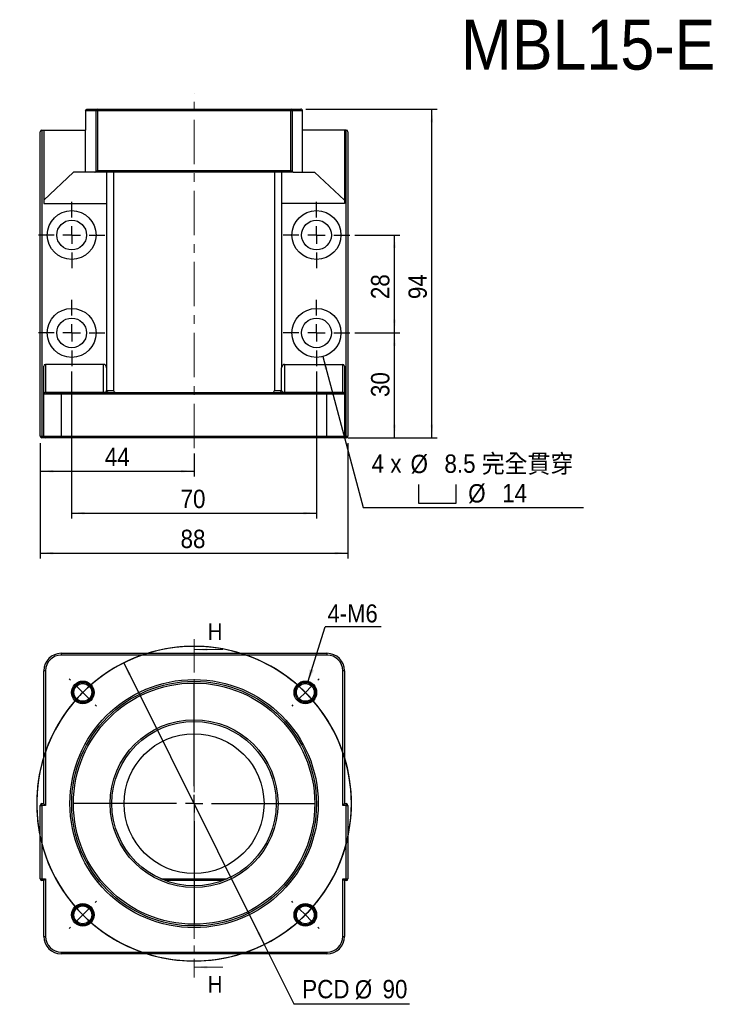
# Model space of a CAD drawing. Header units: millimetres. Extents: x 51 to 425, y 1 to 295.
# Tile 1 of 3: x 51 to 255, y 13 to 295. Entities that reach past the tile are written whole.
import ezdxf

# ---------------------------------------------------------------- set-up
doc = ezdxf.new("R2010")
doc.units = ezdxf.units.MM
doc.header["$LTSCALE"] = 1.5
doc.linetypes.add('CENTER', pattern=[10.16, 6.35, -1.27, 1.27, -1.27])
doc.linetypes.add('CENTERX2', pattern=[20.32, 12.7, -2.54, 2.54, -2.54])
doc.layers.add('FORMAT', color=7, linetype='Continuous')
doc.styles.add('SLDTEXTSTYLE0', font='GOTHIC.TTF', dxfattribs={"width": 0.913})
doc.styles.add('SLDTEXTSTYLE1', font='GOTHIC.TTF', dxfattribs={"width": 0.913, "bigfont": 'bigfont'})
doc.styles.get("Standard").update_dxf_attribs({"font": 'GOTHIC.TTF'})
doc.dimstyles.new('SLDDIMSTYLE0', dxfattribs={"dimtxt": 5.25, "dimasz": 3.75, "dimexe": 0, "dimexo": 0.0625, "dimgap": 1.3125, "dimtad": 0, "dimtih": 1, "dimtoh": 1, "dimdec": 1, "dimrnd": 1e-09, "dimzin": 12, "dimdsep": 46, "dimtxsty": 'SLDTEXTSTYLE0', "dimsah": 1, "dimcen": 0, "dimadec": 0, "dimazin": 3, "dimtfac": 1, "dimtdec": 1, "dimtmove": 0, "dimatfit": 3, "dimfxl": 0, "dimfrac": 2, "dimtolj": 1, "dimtzin": 12, "dimarcsym": 0})
doc.dimstyles.new('SLDDIMSTYLE1', dxfattribs={"dimtxt": 0.18, "dimasz": 3.75, "dimexe": 0, "dimexo": 0.0625, "dimgap": 0, "dimtad": 0, "dimtih": 1, "dimtoh": 1, "dimdec": 0, "dimrnd": 1e-09, "dimzin": 0, "dimdsep": 46, "dimtxsty": 'Standard', "dimsah": 1, "dimcen": 0.09, "dimadec": 0, "dimazin": 0, "dimtfac": 3.75, "dimtdec": 0, "dimtofl": 0, "dimtmove": 0, "dimatfit": 3, "dimfxl": 0, "dimfrac": 2, "dimtolj": 1, "dimtzin": 0, "dimarcsym": 0})
doc.dimstyles.new('SLDDIMSTYLE4', dxfattribs={"dimtxt": 5.25, "dimasz": 3.75, "dimexe": 0, "dimexo": 0.0625, "dimgap": 1.3125, "dimtad": 1, "dimrnd": 1e-09, "dimzin": 12, "dimdsep": 46, "dimtxsty": 'SLDTEXTSTYLE0', "dimsah": 1, "dimcen": 0.09, "dimadec": 0, "dimazin": 3, "dimtfac": 1, "dimtofl": 0, "dimtmove": 0, "dimatfit": 3, "dimfxl": 0, "dimfrac": 2, "dimtolj": 1, "dimtzin": 12, "dimarcsym": 0})
doc.dimstyles.new('SLDDIMSTYLE6', dxfattribs={"dimtxt": 5.25, "dimasz": 3.75, "dimexe": 0, "dimexo": 0.0625, "dimgap": 1.3125, "dimtad": 0, "dimtih": 1, "dimtoh": 1, "dimdec": 1, "dimrnd": 1e-09, "dimzin": 12, "dimdsep": 46, "dimtxsty": 'SLDTEXTSTYLE0', "dimsah": 1, "dimcen": 0, "dimadec": 0, "dimazin": 3, "dimtfac": 1, "dimtofl": 0, "dimtmove": 0, "dimatfit": 3, "dimfxl": 0, "dimfrac": 2, "dimtolj": 1, "dimtzin": 12, "dimarcsym": 0})

# ---------------------------------------------------------------- blocks, each defined once
blk = doc.blocks.new('_D')
at = {"layer": 'FORMAT', "color": 7}
for p, q in [((80.46, 111.16), (120.63, 30.62)), ((120.63, 30.62), (129.09, 13.67)), ((129.09, 13.67), (162.18, 13.67))]:
    blk.add_line(p, q, dxfattribs=at)
for points in [[(80.46, 111.16), (81.8, 107.64), (82.47, 107.97)], [(120.63, 30.62), (119.29, 34.15), (118.62, 33.81)]]:
    blk.add_solid(points, dxfattribs=at)
at = {"layer": 'FORMAT', "color": 7, "char_height": 5.25, "attachment_point": 1, "style": 'SLDTEXTSTYLE0'}
for s, insert in [('PCD', (131.47, 20.46)), ('%%c', (146.5, 20.38)), ('90', (154.42, 20.46))]:
    blk.add_mtext(s, dxfattribs=dict(at, insert=insert))
blk = doc.blocks.new('SW_NOTE_0')
at = {"layer": 'FORMAT', "color": 0}
blk.add_line((16.05, 0), (0, 0), dxfattribs=at)
at = {"layer": 'FORMAT', "color": 0, "insert": (0.67, 6.45), "char_height": 5.159, "attachment_point": 1, "style": 'SLDTEXTSTYLE0'}
blk.add_mtext('4-M6', dxfattribs=at)
blk = doc.blocks.new('SW_CENTERMARKSYMBOL_0')
at = {"layer": 'FORMAT', "color": 0}
for p, q in [((-67.18, 3.54), (-67.55, 3.91)), ((3.54, 3.54), (3.91, 3.91)), ((-63.64, 0), (-65.41, 1.77)), ((-31.82, -26.82), (-31.82, 2.5)), ((0, 0), (-1.77, -1.77)), ((0, 0), (1.77, 1.77)), ((-63.64, 0), (-61.87, -1.77)), ((-60.1, -3.54), (-59.73, -3.91)), ((-3.54, -3.54), (-3.91, -3.91)), ((-31.82, -31.82), (-31.82, -29.32)), ((-36.82, -31.82), (-66.14, -31.82)), ((-31.82, -31.82), (-34.32, -31.82)), ((-31.82, -31.82), (-31.82, -34.32)), ((-31.82, -31.82), (-29.32, -31.82)), ((-26.82, -31.82), (2.5, -31.82)), ((-31.82, -36.82), (-31.82, -66.14)), ((-63.64, -63.64), (-61.87, -61.87)), ((-60.1, -60.1), (-59.73, -59.73)), ((-3.54, -60.1), (-3.91, -59.73)), ((0, -63.64), (-1.77, -61.87)), ((-63.64, -63.64), (-65.41, -65.41)), ((0, -63.64), (1.77, -65.41)), ((-67.18, -67.18), (-67.55, -67.55)), ((3.54, -67.18), (3.91, -67.55))]:
    blk.add_line(p, q, dxfattribs=at)
for start, end in [(51.3662, 308.6338), (321.3662, 218.6338), (231.3662, 128.6338), (131.8169, 135), (45, 48.1831), (41.8169, 45), (135, 138.1831), (141.3662, 38.6338), (221.8169, 225), (315, 318.1831), (225, 228.1831), (311.8169, 315)]:
    blk.add_arc((-31.82, -31.82), 45, start, end, dxfattribs=at)
blk = doc.blocks.new('_D_6')
at = {"layer": 'FORMAT', "color": 7}
for p, q in [((56.54, 174.05), (56.54, 164.47)), ((100.54, 171.05), (100.54, 164.47)), ((56.54, 165.97), (100.54, 165.97))]:
    blk.add_line(p, q, dxfattribs=at)
for points in [[(56.54, 165.97), (60.29, 165.6), (60.29, 166.35)], [(100.54, 165.97), (96.79, 166.35), (96.79, 165.6)]]:
    blk.add_solid(points, dxfattribs=at)
at = {"layer": 'FORMAT', "color": 7, "insert": (75.01, 172.68), "char_height": 5.25, "attachment_point": 1, "style": 'SLDTEXTSTYLE0'}
blk.add_mtext('44', dxfattribs=at)
blk = doc.blocks.new('_D_7')
at = {"layer": 'FORMAT', "color": 7}
for p, q in [((65.54, 194.55), (65.54, 152.49)), ((135.54, 194.55), (135.54, 152.49)), ((65.54, 153.99), (135.54, 153.99))]:
    blk.add_line(p, q, dxfattribs=at)
for points in [[(65.54, 153.99), (69.29, 153.61), (69.29, 154.36)], [(135.54, 153.99), (131.79, 154.36), (131.79, 153.61)]]:
    blk.add_solid(points, dxfattribs=at)
at = {"layer": 'FORMAT', "color": 7, "insert": (96.67, 160.69), "char_height": 5.25, "attachment_point": 1, "style": 'SLDTEXTSTYLE0'}
blk.add_mtext('70', dxfattribs=at)
blk = doc.blocks.new('_D_8')
at = {"layer": 'FORMAT', "color": 7}
for p, q in [((56.54, 174.05), (56.54, 141.05)), ((144.54, 174.05), (144.54, 141.05)), ((56.54, 142.55), (144.54, 142.55))]:
    blk.add_line(p, q, dxfattribs=at)
for points in [[(56.54, 142.55), (60.29, 142.17), (60.29, 142.92)], [(144.54, 142.55), (140.79, 142.92), (140.79, 142.17)]]:
    blk.add_solid(points, dxfattribs=at)
at = {"layer": 'FORMAT', "color": 7, "insert": (96.67, 149.25), "char_height": 5.25, "attachment_point": 1, "style": 'SLDTEXTSTYLE0'}
blk.add_mtext('88', dxfattribs=at)
blk = doc.blocks.new('SW_SYMBOL_HOLE_SPOT')
at = {"layer": 'FORMAT', "color": 0}
for p, q in [((0, 1312.5), (0, 112.5)), ((2400, 112.5), (2400, 1312.5)), ((0, 112.5), (2400, 112.5))]:
    blk.add_line(p, q, dxfattribs=at)
blk = doc.blocks.new('_D_9')
at = {"layer": 'FORMAT'}
for p, q in [((137.36, 198.78), (148.94, 155.57)), ((148.94, 155.57), (211.93, 155.57))]:
    blk.add_line(p, q, dxfattribs=at)
blk.add_solid([(137.36, 198.78), (137.96, 195.07), (138.69, 195.26)], dxfattribs=at)
at = {"layer": 'FORMAT', "xscale": 0.004470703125, "yscale": 0.004470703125, "zscale": 0.004470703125}
blk.add_blockref('SW_SYMBOL_HOLE_SPOT', (164.76, 156.3), dxfattribs=at)
at = {"layer": 'FORMAT', "char_height": 5.25, "attachment_point": 1}
for s, insert, style in [('4 x ', (151.32, 170.77), 'SLDTEXTSTYLE0'), ('%%c', (162.44, 170.69), 'SLDTEXTSTYLE0'), (' 8.5 \\M+18AAE\\M+19153\\M+18AD1\\M+190FA', (170.35, 170.77), 'SLDTEXTSTYLE1'), ('%%c', (178.93, 162.28), 'SLDTEXTSTYLE0'), (' 14 ', (186.85, 162.36), 'SLDTEXTSTYLE0')]:
    blk.add_mtext(s, dxfattribs=dict(at, insert=insert, style=style))
blk = doc.blocks.new('_D_10')
at = {"layer": 'FORMAT', "color": 7}
for p, q in [((146.54, 233.55), (159.35, 233.55)), ((157.85, 205.55), (157.85, 233.55)), ((146.54, 205.55), (159.35, 205.55))]:
    blk.add_line(p, q, dxfattribs=at)
for points in [[(157.85, 233.55), (157.47, 229.8), (158.22, 229.8)], [(157.85, 205.55), (158.22, 209.3), (157.47, 209.3)]]:
    blk.add_solid(points, dxfattribs=at)
at = {"layer": 'FORMAT', "color": 7, "insert": (151.14, 215.21), "char_height": 5.25, "attachment_point": 1, "rotation": 90, "style": 'SLDTEXTSTYLE0'}
blk.add_mtext('28', dxfattribs=at)
blk = doc.blocks.new('_D_11')
at = {"layer": 'FORMAT', "color": 7}
for p, q in [((146.54, 205.55), (159.35, 205.55)), ((157.85, 175.55), (157.85, 205.55)), ((144.54, 175.55), (159.35, 175.55))]:
    blk.add_line(p, q, dxfattribs=at)
for points in [[(157.85, 205.55), (157.47, 201.8), (158.22, 201.8)], [(157.85, 175.55), (158.22, 179.3), (157.47, 179.3)]]:
    blk.add_solid(points, dxfattribs=at)
at = {"layer": 'FORMAT', "color": 7, "insert": (151.14, 187.19), "char_height": 5.25, "attachment_point": 1, "rotation": 90, "style": 'SLDTEXTSTYLE0'}
blk.add_mtext('30', dxfattribs=at)
blk = doc.blocks.new('_D_12')
at = {"layer": 'FORMAT', "color": 7}
for p, q in [((132.54, 269.55), (170.04, 269.55)), ((168.54, 175.55), (168.54, 269.55)), ((144.54, 175.55), (170.04, 175.55))]:
    blk.add_line(p, q, dxfattribs=at)
for points in [[(168.54, 269.55), (168.17, 265.8), (168.92, 265.8)], [(168.54, 175.55), (168.92, 179.3), (168.17, 179.3)]]:
    blk.add_solid(points, dxfattribs=at)
at = {"layer": 'FORMAT', "color": 7, "insert": (161.84, 215.21), "char_height": 5.25, "attachment_point": 1, "rotation": 90, "style": 'SLDTEXTSTYLE0'}
blk.add_mtext('94', dxfattribs=at)
blk = doc.blocks.new('SW_CENTERMARKSYMBOL_1')
at = {"layer": 'FORMAT', "color": 0}
for p, q in [((0, 5), (0, 9.5)), ((-5, 0), (-9.5, 0)), ((0, 0), (-2.5, 0)), ((0, 0), (0, 2.5)), ((0, 0), (0, -2.5)), ((0, 0), (2.5, 0)), ((5, 0), (9.5, 0)), ((0, -5), (0, -9.5))]:
    blk.add_line(p, q, dxfattribs=at)
blk = doc.blocks.new('SW_CENTERMARKSYMBOL_2')
at = {"layer": 'FORMAT', "color": 0}
for p, q in [((0, 5), (0, 9.5)), ((-5, 0), (-9.5, 0)), ((0, 0), (-2.5, 0)), ((0, 0), (0, 2.5)), ((0, 0), (0, -2.5)), ((0, 0), (2.5, 0)), ((5, 0), (9.5, 0)), ((0, -5), (0, -9.5))]:
    blk.add_line(p, q, dxfattribs=at)
blk = doc.blocks.new('SW_CENTERMARKSYMBOL_3')
at = {"layer": 'FORMAT', "color": 0}
for p, q in [((0, 5), (0, 9.5)), ((-5, 0), (-9.5, 0)), ((0, 0), (-2.5, 0)), ((0, 0), (0, 2.5)), ((0, 0), (0, -2.5)), ((0, 0), (2.5, 0)), ((5, 0), (9.5, 0)), ((0, -5), (0, -9.5))]:
    blk.add_line(p, q, dxfattribs=at)
blk = doc.blocks.new('SW_CENTERMARKSYMBOL_4')
at = {"layer": 'FORMAT', "color": 0}
for p, q in [((0, 5), (0, 9.5)), ((-5, 0), (-9.5, 0)), ((0, 0), (-2.5, 0)), ((0, 0), (0, 2.5)), ((0, 0), (0, -2.5)), ((0, 0), (2.5, 0)), ((5, 0), (9.5, 0)), ((0, -5), (0, -9.5))]:
    blk.add_line(p, q, dxfattribs=at)

msp = doc.modelspace()

# ---------------------------------------------------------------- linework, layer by layer
at = {"color": 7, "linetype": 'Continuous', "lineweight": 25}
for p, q in [((69.544, 269.046), (69.544, 263.546)), ((72.536, 269.046), (69.544, 269.046)), ((70.044, 269.546), (72.89, 269.546)), ((72.89, 269.046), (72.536, 269.046)), ((72.536, 251.692), (72.536, 269.046)), ((72.89, 269.546), (128.198, 269.546)), ((72.89, 269.546), (72.89, 269.046)), ((72.89, 269.046), (72.89, 252.046)), ((128.198, 269.046), (72.89, 269.046)), ((128.198, 269.546), (128.198, 269.046)), ((128.198, 269.546), (131.044, 269.546)), ((128.198, 252.046), (128.198, 269.046)), ((128.553, 269.046), (128.198, 269.046)), ((128.553, 269.046), (128.553, 251.692)), ((131.544, 269.046), (128.553, 269.046)), ((131.544, 263.546), (131.544, 269.046)), ((56.544, 176.046), (56.544, 263.046)), ((57.044, 263.546), (57.044, 176.046)), ((57.044, 263.546), (57.544, 263.546)), ((57.544, 263.546), (57.544, 243.488)), ((57.544, 263.546), (69.544, 263.546)), ((69.544, 251.546), (69.544, 263.546)), ((131.544, 251.546), (131.544, 263.546)), ((143.544, 263.546), (131.544, 263.546)), ((143.544, 263.546), (143.544, 243.488)), ((144.044, 263.546), (143.544, 263.546)), ((144.044, 176.046), (144.044, 263.546)), ((144.544, 263.046), (144.544, 176.046)), ((66.103, 251.546), (57.544, 243.488)), ((69.544, 251.546), (66.103, 251.546)), ((72.189, 251.546), (69.544, 251.546)), ((128.899, 251.546), (72.189, 251.546)), ((72.89, 252.046), (128.198, 252.046)), ((75.544, 251.546), (75.544, 242.546)), ((77.544, 251.546), (77.544, 189.046)), ((123.544, 251.546), (123.544, 189.046)), ((125.544, 251.546), (125.544, 242.546)), ((128.899, 251.546), (131.544, 251.546)), ((131.544, 251.546), (134.985, 251.546)), ((134.985, 251.546), (143.544, 243.488)), ((57.544, 243.488), (57.544, 242.546)), ((57.544, 242.546), (75.544, 242.546)), ((75.544, 242.546), (75.544, 195.589)), ((143.544, 242.546), (125.544, 242.546)), ((125.544, 242.546), (125.544, 195.589)), ((143.544, 243.488), (143.544, 242.546)), ((57.544, 188.107), (57.544, 196.014)), ((58.044, 196.546), (58.044, 188.577)), ((74.644, 196.546), (58.044, 196.546)), ((74.644, 188.577), (74.644, 196.546)), ((75.544, 195.589), (75.544, 189.046)), ((125.544, 189.046), (125.544, 195.589)), ((126.444, 196.546), (126.444, 188.577)), ((126.444, 196.546), (143.044, 196.546)), ((143.044, 188.577), (143.044, 196.546)), ((143.544, 196.014), (143.544, 188.107)), ((75.544, 189.046), (77.544, 189.046)), ((123.544, 189.046), (125.544, 189.046)), ((57.544, 188.107), (57.544, 188.046)), ((62.544, 188.046), (57.544, 188.046)), ((57.544, 176.046), (57.544, 188.046)), ((58.044, 188.546), (58.044, 188.577)), ((58.044, 188.577), (74.644, 188.577)), ((58.044, 188.546), (62.544, 188.546)), ((62.544, 188.046), (62.544, 188.546)), ((62.544, 188.546), (138.544, 188.546)), ((62.544, 188.046), (62.544, 176.046)), ((138.544, 188.046), (62.544, 188.046)), ((74.644, 188.546), (74.644, 188.577)), ((126.444, 188.577), (143.044, 188.577)), ((126.444, 188.577), (126.444, 188.546)), ((138.544, 188.046), (138.544, 188.546)), ((138.544, 188.546), (143.044, 188.546)), ((143.544, 188.046), (138.544, 188.046)), ((138.544, 176.046), (138.544, 188.046)), ((143.044, 188.577), (143.044, 188.546)), ((143.544, 188.046), (143.544, 188.107)), ((143.544, 188.046), (143.544, 176.046)), ((56.544, 176.046), (57.044, 176.046)), ((57.044, 176.046), (57.544, 176.046)), ((57.044, 175.546), (57.044, 176.046)), ((58.044, 175.546), (57.044, 175.546)), ((57.544, 176.046), (62.544, 176.046)), ((62.544, 175.546), (58.044, 175.546)), ((62.544, 176.046), (138.544, 176.046)), ((62.544, 176.046), (62.544, 175.546)), ((138.544, 175.546), (62.544, 175.546)), ((138.544, 176.046), (143.544, 176.046)), ((138.544, 176.046), (138.544, 175.546)), ((143.044, 175.546), (138.544, 175.546)), ((144.044, 175.546), (143.044, 175.546)), ((143.544, 176.046), (144.044, 176.046)), ((144.044, 176.046), (144.544, 176.046)), ((144.044, 176.046), (144.044, 175.546)), ((62.544, 113.891), (138.544, 113.891)), ((62.544, 113.891), (62.544, 113.391)), ((138.544, 113.391), (62.544, 113.391)), ((138.544, 113.891), (138.544, 113.391)), ((58.044, 108.891), (57.544, 108.891)), ((57.544, 70.891), (57.544, 108.891)), ((58.044, 108.891), (58.044, 70.391)), ((143.044, 70.391), (143.044, 108.891)), ((143.544, 108.891), (143.044, 108.891)), ((143.544, 108.891), (143.544, 70.891)), ((57.044, 70.391), (57.044, 70.891)), ((57.044, 70.891), (57.544, 70.891)), ((143.544, 70.891), (144.044, 70.891)), ((144.044, 70.891), (144.044, 70.391)), ((56.544, 49.391), (56.544, 70.391)), ((56.544, 70.391), (57.044, 70.391)), ((58.044, 70.391), (57.044, 70.391)), ((57.044, 70.391), (57.044, 49.391)), ((144.044, 70.391), (143.044, 70.391)), ((144.044, 49.391), (144.044, 70.391)), ((144.044, 70.391), (144.544, 70.391)), ((144.544, 70.391), (144.544, 49.391)), ((56.544, 49.391), (57.044, 49.391)), ((57.044, 49.391), (58.044, 49.391)), ((57.044, 48.891), (57.044, 49.391)), ((57.544, 48.891), (57.044, 48.891)), ((57.544, 32.891), (57.544, 48.891)), ((58.044, 49.391), (58.044, 32.891)), ((108.806, 48.891), (92.283, 48.891)), ((143.044, 49.391), (144.044, 49.391)), ((143.044, 32.891), (143.044, 49.391)), ((144.044, 48.891), (143.544, 48.891)), ((143.544, 48.891), (143.544, 32.891)), ((144.044, 49.391), (144.544, 49.391)), ((144.044, 49.391), (144.044, 48.891)), ((57.544, 32.891), (58.044, 32.891)), ((143.044, 32.891), (143.544, 32.891)), ((62.544, 28.391), (138.544, 28.391)), ((62.544, 28.391), (62.544, 27.891)), ((138.544, 28.391), (138.544, 27.891)), ((138.544, 27.891), (62.544, 27.891))]:
    msp.add_line(p, q, dxfattribs=at)
at = {"color": 7, "linetype": 'CENTER', "lineweight": 18}
msp.add_line((100.544, 117.945), (100.544, 21.108), dxfattribs=at)
at = {"color": 7, "linetype": 'Continuous', "lineweight": 18}
for p, q in [((108.794, 114.945), (100.544, 114.945)), ((108.794, 24.108), (100.544, 24.108))]:
    msp.add_line(p, q, dxfattribs=at)
at = {"color": 8, "linetype": 'Continuous', "lineweight": 25}
msp.add_line((91.057, 49.391), (110.031, 49.391), dxfattribs=at)
at = {"color": 7, "linetype": 'Continuous', "lineweight": 25, "flags": 128}
for points in [[(72.89, 252.046), (72.792, 251.949), (72.698, 251.854), (72.611, 251.768), (72.536, 251.692)], [(128.198, 252.046), (128.296, 251.949), (128.39, 251.854), (128.477, 251.768), (128.553, 251.692)], [(58.044, 70.391), (57.957, 70.477), (57.873, 70.562), (57.794, 70.641), (57.723, 70.712), (57.661, 70.774), (57.611, 70.824), (57.574, 70.86), (57.552, 70.883), (57.544, 70.891)], [(143.544, 70.891), (143.535, 70.881), (143.506, 70.853), (143.46, 70.806), (143.398, 70.744), (143.322, 70.668), (143.236, 70.582), (143.142, 70.488), (143.044, 70.391)], [(57.544, 48.891), (57.554, 48.9), (57.582, 48.929), (57.628, 48.975), (57.691, 49.037), (57.766, 49.113), (57.853, 49.199), (57.947, 49.293), (58.044, 49.391)], [(143.044, 49.391), (143.142, 49.293), (143.236, 49.199), (143.322, 49.113), (143.398, 49.037), (143.46, 48.975), (143.506, 48.929), (143.535, 48.9), (143.544, 48.891)]]:
    msp.add_lwpolyline(points, dxfattribs=at)
at = {"color": 7, "linetype": 'Continuous', "lineweight": 25}
for centre, radius in [((65.544, 233.546), 7), ((135.544, 233.546), 7), ((65.544, 233.546), 4.25), ((135.544, 233.546), 4.25), ((65.544, 205.546), 7), ((135.544, 205.546), 7), ((65.544, 205.546), 4.25), ((135.544, 205.546), 4.25), ((100.544, 70.891), 35.5), ((68.724, 102.71), 3.232), ((100.544, 70.891), 35), ((68.724, 102.71), 2.879), ((100.544, 70.891), 34.5), ((68.724, 102.71), 2.55), ((132.364, 102.71), 3.232), ((132.364, 102.71), 2.879), ((132.364, 102.71), 2.55), ((100.544, 70.891), 24), ((100.544, 70.891), 23.5), ((100.544, 70.891), 20), ((68.724, 39.071), 3.232), ((132.364, 39.071), 3.232), ((68.724, 39.071), 2.879), ((68.724, 39.071), 2.55), ((132.364, 39.071), 2.879), ((132.364, 39.071), 2.55)]:
    msp.add_circle(centre, radius, dxfattribs=at)
for centre, radius, start, end in [((72.978, 269.109), 0.447, 101.3197, 188.00109), ((128.111, 269.109), 0.447, 351.99891, 78.6803), ((57.044, 263.046), 0.5, 90, 180), ((144.044, 263.046), 0.5, 0, 90), ((76.044, 189.046), 0.5, 180, 270), ((78.044, 189.046), 0.5, 180, 270), ((123.044, 189.046), 0.5, 270, 0), ((125.044, 189.046), 0.5, 270, 0), ((58.03, 188.091), 0.486, 88.27761, 178.16674), ((58.044, 188.046), 0.5, 90, 180), ((143.059, 188.091), 0.486, 1.83326, 91.72239), ((143.044, 188.046), 0.5, 0, 90), ((57.044, 176.046), 0.5, 180, 270), ((58.044, 176.046), 0.5, 180, 270), ((143.044, 176.046), 0.5, 270, 0), ((144.044, 176.046), 0.5, 270, 0), ((62.544, 108.891), 5, 90, 180), ((62.544, 108.891), 4.5, 90, 180), ((138.544, 108.891), 5, 0, 90), ((138.544, 108.891), 4.5, 0, 90), ((57.044, 70.391), 0.5, 90, 180), ((144.044, 70.391), 0.5, 0, 90), ((57.044, 49.391), 0.5, 180, 270), ((144.044, 49.391), 0.5, 270, 0), ((62.544, 32.891), 5, 180, 270), ((62.544, 32.891), 4.5, 180, 270), ((138.544, 32.891), 4.5, 270, 0), ((138.544, 32.891), 5, 270, 0)]:
    msp.add_arc(centre, radius, start, end, dxfattribs=at)
at = {"color": 7, "linetype": 'Continuous', "lineweight": 18}
for centre in [(68.724, 102.71), (132.364, 102.71), (68.724, 39.071), (132.364, 39.071)]:
    msp.add_arc(centre, 3, 255, 195, dxfattribs=at)
at = {"color": 7, "linetype": 'Continuous', "lineweight": 25}
for centre, major_axis, ratio, start_param, end_param in [((58.044, 196.014), (0, -0.532), 0.9397934, 3.1415927, 4.712389), ((74.644, 195.589), (0, -0.958), 0.9397934, 1.5707963, 3.1415927), ((126.444, 195.589), (0, 0.958), 0.9397934, 0, 1.5707963), ((143.044, 196.014), (0, 0.532), 0.9397934, 4.712389, 6.2831853), ((74.644, 189.046), (0.9, 0), 0.5221075, 4.712389, 6.2831853), ((126.444, 189.046), (0.9, 0), 0.5221075, 3.1415927, 4.712389)]:
    msp.add_ellipse(centre, major_axis=major_axis, ratio=ratio, start_param=start_param, end_param=end_param, dxfattribs=at)
for points in [[(69.544, 269.046), (69.544, 269.182), (69.602, 269.314), (69.789, 269.496), (69.918, 269.546), (70.044, 269.546)], [(131.544, 269.046), (131.544, 269.182), (131.486, 269.314), (131.299, 269.496), (131.171, 269.546), (131.044, 269.546)], [(72.189, 251.546), (72.25, 251.546), (72.31, 251.558), (72.428, 251.605), (72.485, 251.641), (72.536, 251.692)]]:
    msp.add_open_spline(points, degree=3, knots=[0, 0, 0, 0, 0.5, 0.5, 1, 1, 1, 1], dxfattribs=at)
msp.add_open_spline([(128.553, 251.692), (128.654, 251.59), (128.777, 251.546), (128.899, 251.546)], degree=3, dxfattribs=at)
at = {"color": 7, "linetype": 'Continuous', "lineweight": 18}
for points in [[(100.544, 114.945), (104.294, 114.57), (104.294, 115.32)], [(100.544, 24.108), (104.294, 23.733), (104.294, 24.483)]]:
    msp.add_solid(points, dxfattribs=at)
at = {"layer": 'FORMAT', "color": 7, "linetype": 'CENTERX2', "lineweight": 18, "ltscale": 0.666667}
msp.add_line((100.544, 172.546), (100.544, 274.157), dxfattribs=at)

# ---------------------------------------------------------------- block references
at = {"layer": 'FORMAT', "color": 7}
for name, p in [('SW_CENTERMARKSYMBOL_4', (65.544, 233.546)), ('SW_CENTERMARKSYMBOL_1', (135.544, 233.546)), ('SW_CENTERMARKSYMBOL_3', (65.544, 205.546)), ('SW_CENTERMARKSYMBOL_2', (135.544, 205.546)), ('SW_NOTE_0', (138.037, 121.43)), ('SW_CENTERMARKSYMBOL_0', (132.364, 102.71))]:
    msp.add_blockref(name, p, dxfattribs=at)

# ---------------------------------------------------------------- texts
at = {"color": 7, "linetype": 'Continuous', "char_height": 4.763, "attachment_point": 1, "style": 'SLDTEXTSTYLE0'}
for insert in [(104.459, 122.509), (104.459, 21.589)]:
    msp.add_mtext('H', dxfattribs=dict(at, insert=insert))
at = {"layer": 'FORMAT', "color": 7, "insert": (176.873, 295.142), "char_height": 14.2875, "attachment_point": 1, "style": 'SLDTEXTSTYLE0'}
msp.add_mtext('MBL15-E', dxfattribs=at)

# ---------------------------------------------------------------- dimensions: what is measured, and where the dimension line sits
at = {"layer": 'FORMAT', "color": 7}
for base, p1, p2, picture, middle in [((168.544, 269.546), (143.044, 175.546), (131.044, 269.546), '_D_12', (168.544, 219.09)), ((157.847, 233.546), (145.044, 205.546), (145.044, 233.546), '_D_10', (157.847, 219.09)), ((157.847, 205.546), (143.044, 175.546), (145.044, 205.546), '_D_11', (157.847, 191.07))]:
    dim = msp.add_linear_dim(base=base, p1=p1, p2=p2, angle=90, dimstyle='SLDDIMSTYLE4', dxfattribs=at)
    dim.commit()
    dim.dimension.update_dxf_attribs({"geometry": picture, "text_midpoint": middle, "dimtype": 160})
at = {"layer": 'FORMAT'}
dim = msp.add_diameter_dim_2p(p1=(133.732, 212.308), p2=(137.356, 198.785), text='4 x <> 完全貫穿\\P{\\fGDT;v}%%c 14 \\P', dimstyle='SLDDIMSTYLE6', dxfattribs=at)
dim.commit()
dim.dimension.update_dxf_attribs({"geometry": '_D_9', "text_midpoint": (181.624, 163.984), "dimtype": 163})
at = {"layer": 'FORMAT', "color": 7}
for base, p1, p2, picture, middle in [((135.544, 153.987), (65.544, 196.046), (135.544, 196.046), '_D_7', (100.544, 153.987)), ((100.544, 165.971), (56.544, 175.546), (100.544, 172.546), '_D_6', (78.887, 165.971)), ((144.544, 142.546), (56.544, 175.546), (144.544, 175.546), '_D_8', (100.544, 142.546))]:
    dim = msp.add_linear_dim(base=base, p1=p1, p2=p2, dimstyle='SLDDIMSTYLE4', dxfattribs=at)
    dim.commit()
    dim.dimension.update_dxf_attribs({"geometry": picture, "text_midpoint": middle, "dimtype": 160})
dim = msp.add_diameter_dim_2p(p1=(120.631, 30.622), p2=(80.457, 111.159), text='PCD<>', dimstyle='SLDDIMSTYLE0', dxfattribs=at)
dim.commit()
dim.dimension.update_dxf_attribs({"geometry": '_D', "text_midpoint": (146.824, 17.879), "dimtype": 163})

# ---------------------------------------------------------------- leaders
msp.add_leader([(133.038, 105.608), (138.037, 121.43)], dimstyle='SLDDIMSTYLE1', dxfattribs=at)

doc.saveas('drawing.dxf')
